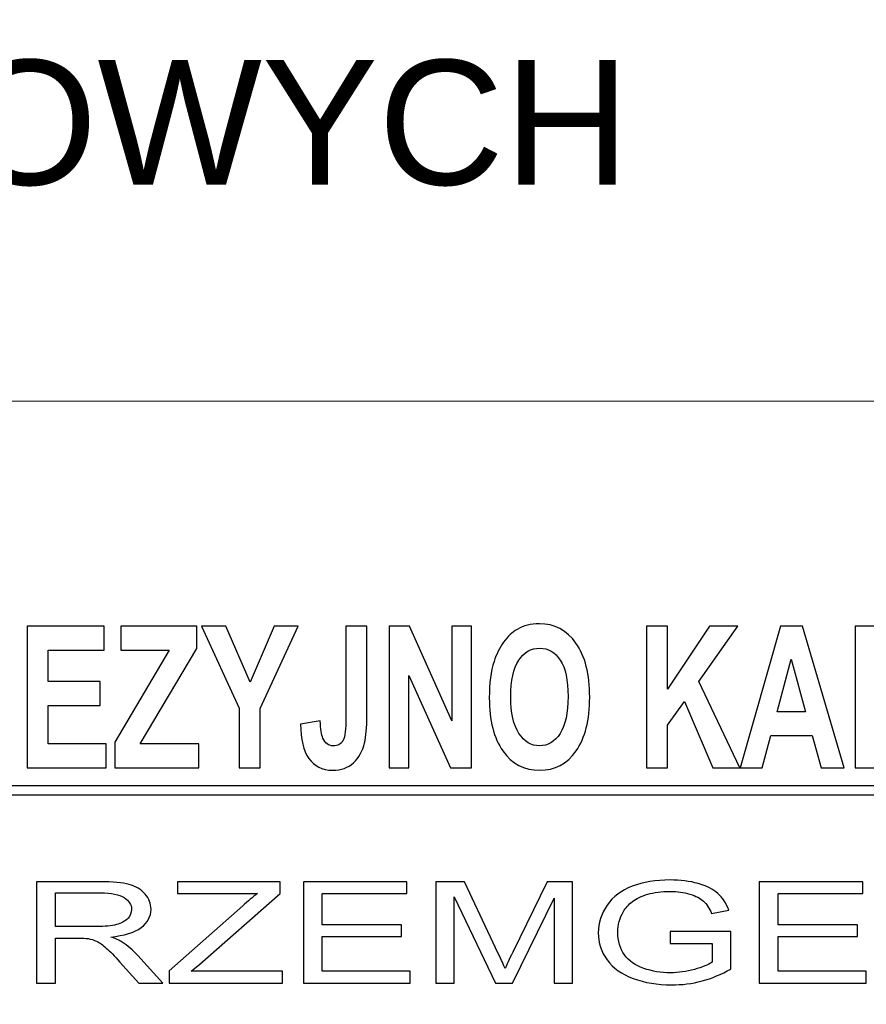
# Model space of a CAD drawing. Extents: x 5470850 to 5471103, y 5921888 to 5922012.
# Tile 13 of 44: x 5470914 to 5470921, y 5922004 to 5922012. Entities that reach past the tile are written whole.
import ezdxf

# ---------------------------------------------------------------- set-up
doc = ezdxf.new("R2010")
doc.units = 0
doc.layers.add('TABELKA', color=18, linetype='CONTINUOUS', lineweight=18)
doc.layers.add('Warstwa 1', color=250, linetype='CONTINUOUS')
doc.styles.add('Arial', font='arial.ttf')

msp = doc.modelspace()

# ---------------------------------------------------------------- linework, layer by layer
at = {"layer": 'TABELKA', "color": 18}
msp.add_lwpolyline([(5470936.6436, 5922008.7098), (5470850.0788, 5922008.7098), (5470850.0749, 5921888.383), (5470936.6436, 5921888.383)], dxfattribs=at)
at = {"layer": 'Warstwa 1', "color": 5}
for points, knots in [([(5470913.9768, 5922005.772), (5470913.9768, 5922005.772), (5470913.9768, 5922006.9076), (5470913.9768, 5922006.9076), (5470913.9768, 5922006.9076), (5470913.9768, 5922006.9076), (5470914.5921, 5922006.9076), (5470914.5921, 5922006.9076), (5470914.5921, 5922006.9076), (5470914.5921, 5922006.9076), (5470914.5921, 5922006.7154), (5470914.5921, 5922006.7154), (5470914.5921, 5922006.7154), (5470914.5921, 5922006.7154), (5470914.1443, 5922006.7154), (5470914.1443, 5922006.7154), (5470914.1443, 5922006.7154), (5470914.1443, 5922006.7154), (5470914.1443, 5922006.4637), (5470914.1443, 5922006.4637), (5470914.1443, 5922006.4637), (5470914.1443, 5922006.4637), (5470914.561, 5922006.4637), (5470914.561, 5922006.4637), (5470914.561, 5922006.4637), (5470914.561, 5922006.4637), (5470914.561, 5922006.2726), (5470914.561, 5922006.2726), (5470914.561, 5922006.2726), (5470914.561, 5922006.2726), (5470914.1443, 5922006.2726), (5470914.1443, 5922006.2726), (5470914.1443, 5922006.2726), (5470914.1443, 5922006.2726), (5470914.1443, 5922005.9635), (5470914.1443, 5922005.9635), (5470914.1443, 5922005.9635), (5470914.1443, 5922005.9635), (5470914.6079, 5922005.9635), (5470914.6079, 5922005.9635), (5470914.6079, 5922005.9635), (5470914.6079, 5922005.9635), (5470914.6079, 5922005.772), (5470914.6079, 5922005.772), (5470914.6079, 5922005.772), (5470914.6079, 5922005.772), (5470913.9768, 5922005.772), (5470913.9768, 5922005.772)], [0, 0, 0, 0, 0.083333, 0.083333, 0.083333, 0.083333, 0.166667, 0.166667, 0.166667, 0.166667, 0.25, 0.25, 0.25, 0.25, 0.333333, 0.333333, 0.333333, 0.333333, 0.416667, 0.416667, 0.416667, 0.416667, 0.5, 0.5, 0.5, 0.5, 0.583333, 0.583333, 0.583333, 0.583333, 0.666667, 0.666667, 0.666667, 0.666667, 0.75, 0.75, 0.75, 0.75, 0.833333, 0.833333, 0.833333, 0.833333, 0.916667, 0.916667, 0.916667, 0.916667, 1, 1, 1, 1]), ([(5470914.6781, 5922005.772), (5470914.6781, 5922005.772), (5470914.6781, 5922005.9788), (5470914.6781, 5922005.9788), (5470914.6781, 5922005.9788), (5470914.6781, 5922005.9788), (5470915.1141, 5922006.7154), (5470915.1141, 5922006.7154), (5470915.1141, 5922006.7154), (5470915.1141, 5922006.7154), (5470914.7274, 5922006.7154), (5470914.7274, 5922006.7154), (5470914.7274, 5922006.7154), (5470914.7274, 5922006.7154), (5470914.7274, 5922006.9076), (5470914.7274, 5922006.9076), (5470914.7274, 5922006.9076), (5470914.7274, 5922006.9076), (5470915.3349, 5922006.9076), (5470915.3349, 5922006.9076), (5470915.3349, 5922006.9076), (5470915.3349, 5922006.9076), (5470915.3349, 5922006.7295), (5470915.3349, 5922006.7295), (5470915.3349, 5922006.7295), (5470915.3349, 5922006.7295), (5470914.8802, 5922005.9635), (5470914.8802, 5922005.9635), (5470914.8802, 5922005.9635), (5470914.8802, 5922005.9635), (5470915.3525, 5922005.9635), (5470915.3525, 5922005.9635), (5470915.3525, 5922005.9635), (5470915.3525, 5922005.9635), (5470915.3525, 5922005.772), (5470915.3525, 5922005.772), (5470915.3525, 5922005.772), (5470915.3525, 5922005.772), (5470914.6781, 5922005.772), (5470914.6781, 5922005.772)], [0, 0, 0, 0, 0.1, 0.1, 0.1, 0.1, 0.2, 0.2, 0.2, 0.2, 0.3, 0.3, 0.3, 0.3, 0.4, 0.4, 0.4, 0.4, 0.5, 0.5, 0.5, 0.5, 0.6, 0.6, 0.6, 0.6, 0.7, 0.7, 0.7, 0.7, 0.8, 0.8, 0.8, 0.8, 0.9, 0.9, 0.9, 0.9, 1, 1, 1, 1]), ([(5470915.6763, 5922005.772), (5470915.6763, 5922005.772), (5470915.6763, 5922006.2501), (5470915.6763, 5922006.2501), (5470915.6763, 5922006.2501), (5470915.6763, 5922006.2501), (5470915.3723, 5922006.9076), (5470915.3723, 5922006.9076), (5470915.3723, 5922006.9076), (5470915.3723, 5922006.9076), (5470915.5688, 5922006.9076), (5470915.5688, 5922006.9076), (5470915.5688, 5922006.9076), (5470915.5688, 5922006.9076), (5470915.7642, 5922006.4584), (5470915.7642, 5922006.4584), (5470915.7642, 5922006.4584), (5470915.7642, 5922006.4584), (5470915.9555, 5922006.9076), (5470915.9555, 5922006.9076), (5470915.9555, 5922006.9076), (5470915.9555, 5922006.9076), (5470916.1486, 5922006.9076), (5470916.1486, 5922006.9076), (5470916.1486, 5922006.9076), (5470916.1486, 5922006.9076), (5470915.8434, 5922006.2485), (5470915.8434, 5922006.2485), (5470915.8434, 5922006.2485), (5470915.8434, 5922006.2485), (5470915.8434, 5922005.772), (5470915.8434, 5922005.772), (5470915.8434, 5922005.772), (5470915.8434, 5922005.772), (5470915.6763, 5922005.772), (5470915.6763, 5922005.772)], [0, 0, 0, 0, 0.111111, 0.111111, 0.111111, 0.111111, 0.222222, 0.222222, 0.222222, 0.222222, 0.333333, 0.333333, 0.333333, 0.333333, 0.444444, 0.444444, 0.444444, 0.444444, 0.555556, 0.555556, 0.555556, 0.555556, 0.666667, 0.666667, 0.666667, 0.666667, 0.777778, 0.777778, 0.777778, 0.777778, 0.888889, 0.888889, 0.888889, 0.888889, 1, 1, 1, 1]), ([(5470916.5312, 5922006.9076), (5470916.5312, 5922006.9076), (5470916.6984, 5922006.9076), (5470916.6984, 5922006.9076), (5470916.6984, 5922006.9076), (5470916.6984, 5922006.9076), (5470916.6984, 5922006.1888), (5470916.6984, 5922006.1888), (5470916.6984, 5922006.1888), (5470916.6984, 5922006.0949), (5470916.6922, 5922006.0224), (5470916.6802, 5922005.9719), (5470916.6802, 5922005.9719), (5470916.664, 5922005.9058), (5470916.6346, 5922005.8527), (5470916.5919, 5922005.8128), (5470916.5919, 5922005.8128), (5470916.5492, 5922005.7726), (5470916.493, 5922005.7527), (5470916.4232, 5922005.7527), (5470916.4232, 5922005.7527), (5470916.3413, 5922005.7527), (5470916.2783, 5922005.784), (5470916.234, 5922005.8469), (5470916.234, 5922005.8469), (5470916.1899, 5922005.9095), (5470916.1675, 5922006.0015), (5470916.1673, 5922006.1229), (5470916.1673, 5922006.1229), (5470916.1673, 5922006.1229), (5470916.3252, 5922006.1478), (5470916.3252, 5922006.1478), (5470916.3252, 5922006.1478), (5470916.3272, 5922006.0827), (5470916.3341, 5922006.0367), (5470916.3461, 5922006.0098), (5470916.3461, 5922006.0098), (5470916.3643, 5922005.969), (5470916.3919, 5922005.9487), (5470916.4288, 5922005.9487), (5470916.4288, 5922005.9487), (5470916.4661, 5922005.9487), (5470916.4926, 5922005.9632), (5470916.5081, 5922005.9926), (5470916.5081, 5922005.9926), (5470916.5235, 5922006.0217), (5470916.5312, 5922006.0822), (5470916.5312, 5922006.1742), (5470916.5312, 5922006.1742), (5470916.5312, 5922006.1742), (5470916.5312, 5922006.9076), (5470916.5312, 5922006.9076)], [0, 0, 0, 0, 0.076923, 0.076923, 0.076923, 0.076923, 0.153846, 0.153846, 0.153846, 0.153846, 0.230769, 0.230769, 0.230769, 0.230769, 0.307692, 0.307692, 0.307692, 0.307692, 0.384615, 0.384615, 0.384615, 0.384615, 0.461538, 0.461538, 0.461538, 0.461538, 0.538462, 0.538462, 0.538462, 0.538462, 0.615385, 0.615385, 0.615385, 0.615385, 0.692308, 0.692308, 0.692308, 0.692308, 0.769231, 0.769231, 0.769231, 0.769231, 0.846154, 0.846154, 0.846154, 0.846154, 0.923077, 0.923077, 0.923077, 0.923077, 1, 1, 1, 1]), ([(5470916.8783, 5922005.772), (5470916.8783, 5922005.772), (5470916.8783, 5922006.9076), (5470916.8783, 5922006.9076), (5470916.8783, 5922006.9076), (5470916.8783, 5922006.9076), (5470917.0414, 5922006.9076), (5470917.0414, 5922006.9076), (5470917.0414, 5922006.9076), (5470917.0414, 5922006.9076), (5470917.3811, 5922006.1494), (5470917.3811, 5922006.1494), (5470917.3811, 5922006.1494), (5470917.3811, 5922006.1494), (5470917.3811, 5922006.9076), (5470917.3811, 5922006.9076), (5470917.3811, 5922006.9076), (5470917.3811, 5922006.9076), (5470917.5369, 5922006.9076), (5470917.5369, 5922006.9076), (5470917.5369, 5922006.9076), (5470917.5369, 5922006.9076), (5470917.5369, 5922005.772), (5470917.5369, 5922005.772), (5470917.5369, 5922005.772), (5470917.5369, 5922005.772), (5470917.3686, 5922005.772), (5470917.3686, 5922005.772), (5470917.3686, 5922005.772), (5470917.3686, 5922005.772), (5470917.034, 5922006.5126), (5470917.034, 5922006.5126), (5470917.034, 5922006.5126), (5470917.034, 5922006.5126), (5470917.034, 5922005.772), (5470917.034, 5922005.772), (5470917.034, 5922005.772), (5470917.034, 5922005.772), (5470916.8783, 5922005.772), (5470916.8783, 5922005.772)], [0, 0, 0, 0, 0.1, 0.1, 0.1, 0.1, 0.2, 0.2, 0.2, 0.2, 0.3, 0.3, 0.3, 0.3, 0.4, 0.4, 0.4, 0.4, 0.5, 0.5, 0.5, 0.5, 0.6, 0.6, 0.6, 0.6, 0.7, 0.7, 0.7, 0.7, 0.8, 0.8, 0.8, 0.8, 0.9, 0.9, 0.9, 0.9, 1, 1, 1, 1]), ([(5470917.6801, 5922006.3328), (5470917.6801, 5922006.4487), (5470917.6927, 5922006.5457), (5470917.718, 5922006.6242), (5470917.718, 5922006.6242), (5470917.7369, 5922006.6818), (5470917.7626, 5922006.734), (5470917.7953, 5922006.7799), (5470917.7953, 5922006.7799), (5470917.828, 5922006.8257), (5470917.8637, 5922006.8598), (5470917.9026, 5922006.882), (5470917.9026, 5922006.882), (5470917.9544, 5922006.9122), (5470918.0139, 5922006.927), (5470918.0815, 5922006.927), (5470918.0815, 5922006.927), (5470918.2038, 5922006.927), (5470918.3016, 5922006.8751), (5470918.375, 5922006.7713), (5470918.375, 5922006.7713), (5470918.4485, 5922006.6676), (5470918.4852, 5922006.5232), (5470918.4852, 5922006.3384), (5470918.4852, 5922006.3384), (5470918.4852, 5922006.1549), (5470918.4487, 5922006.0116), (5470918.3758, 5922005.9079), (5470918.3758, 5922005.9079), (5470918.303, 5922005.8045), (5470918.2056, 5922005.7527), (5470918.0838, 5922005.7527), (5470918.0838, 5922005.7527), (5470917.9603, 5922005.7527), (5470917.8622, 5922005.8043), (5470917.7893, 5922005.9072), (5470917.7893, 5922005.9072), (5470917.7164, 5922006.0103), (5470917.6801, 5922006.1523), (5470917.6801, 5922006.3328)], [0, 0, 0, 0, 0.1, 0.1, 0.1, 0.1, 0.2, 0.2, 0.2, 0.2, 0.3, 0.3, 0.3, 0.3, 0.4, 0.4, 0.4, 0.4, 0.5, 0.5, 0.5, 0.5, 0.6, 0.6, 0.6, 0.6, 0.7, 0.7, 0.7, 0.7, 0.8, 0.8, 0.8, 0.8, 0.9, 0.9, 0.9, 0.9, 1, 1, 1, 1]), ([(5470918.9403, 5922005.772), (5470918.9403, 5922005.772), (5470918.9403, 5922006.9076), (5470918.9403, 5922006.9076), (5470918.9403, 5922006.9076), (5470918.9403, 5922006.9076), (5470919.1079, 5922006.9076), (5470919.1079, 5922006.9076), (5470919.1079, 5922006.9076), (5470919.1079, 5922006.9076), (5470919.1079, 5922006.4034), (5470919.1079, 5922006.4034), (5470919.1079, 5922006.4034), (5470919.1079, 5922006.4034), (5470919.4464, 5922006.9076), (5470919.4464, 5922006.9076), (5470919.4464, 5922006.9076), (5470919.4464, 5922006.9076), (5470919.6718, 5922006.9076), (5470919.6718, 5922006.9076), (5470919.6718, 5922006.9076), (5470919.6718, 5922006.9076), (5470919.3593, 5922006.4653), (5470919.3593, 5922006.4653), (5470919.3593, 5922006.4653), (5470919.3593, 5922006.4653), (5470919.6888, 5922005.772), (5470919.6888, 5922005.772), (5470919.6888, 5922005.772), (5470919.6888, 5922005.772), (5470919.472, 5922005.772), (5470919.472, 5922005.772), (5470919.472, 5922005.772), (5470919.472, 5922005.772), (5470919.2439, 5922006.3051), (5470919.2439, 5922006.3051), (5470919.2439, 5922006.3051), (5470919.2439, 5922006.3051), (5470919.1079, 5922006.1153), (5470919.1079, 5922006.1153), (5470919.1079, 5922006.1153), (5470919.1079, 5922006.1153), (5470919.1079, 5922005.772), (5470919.1079, 5922005.772), (5470919.1079, 5922005.772), (5470919.1079, 5922005.772), (5470918.9403, 5922005.772), (5470918.9403, 5922005.772)], [0, 0, 0, 0, 0.083333, 0.083333, 0.083333, 0.083333, 0.166667, 0.166667, 0.166667, 0.166667, 0.25, 0.25, 0.25, 0.25, 0.333333, 0.333333, 0.333333, 0.333333, 0.416667, 0.416667, 0.416667, 0.416667, 0.5, 0.5, 0.5, 0.5, 0.583333, 0.583333, 0.583333, 0.583333, 0.666667, 0.666667, 0.666667, 0.666667, 0.75, 0.75, 0.75, 0.75, 0.833333, 0.833333, 0.833333, 0.833333, 0.916667, 0.916667, 0.916667, 0.916667, 1, 1, 1, 1]), ([(5470920.5241, 5922005.772), (5470920.5241, 5922005.772), (5470920.3416, 5922005.772), (5470920.3416, 5922005.772), (5470920.3416, 5922005.772), (5470920.3416, 5922005.772), (5470920.2691, 5922006.0301), (5470920.2691, 5922006.0301), (5470920.2691, 5922006.0301), (5470920.2691, 5922006.0301), (5470919.9373, 5922006.0301), (5470919.9373, 5922006.0301), (5470919.9373, 5922006.0301), (5470919.9373, 5922006.0301), (5470919.8689, 5922005.772), (5470919.8689, 5922005.772), (5470919.8689, 5922005.772), (5470919.8689, 5922005.772), (5470919.6911, 5922005.772), (5470919.6911, 5922005.772), (5470919.6911, 5922005.772), (5470919.6911, 5922005.772), (5470920.0145, 5922006.9076), (5470920.0145, 5922006.9076), (5470920.0145, 5922006.9076), (5470920.0145, 5922006.9076), (5470920.1916, 5922006.9076), (5470920.1916, 5922006.9076), (5470920.1916, 5922006.9076), (5470920.1916, 5922006.9076), (5470920.5241, 5922005.772), (5470920.5241, 5922005.772)], [0, 0, 0, 0, 0.125, 0.125, 0.125, 0.125, 0.25, 0.25, 0.25, 0.25, 0.375, 0.375, 0.375, 0.375, 0.5, 0.5, 0.5, 0.5, 0.625, 0.625, 0.625, 0.625, 0.75, 0.75, 0.75, 0.75, 0.875, 0.875, 0.875, 0.875, 1, 1, 1, 1]), ([(5470920.6134, 5922005.772), (5470920.6134, 5922005.772), (5470920.6134, 5922006.9076), (5470920.6134, 5922006.9076), (5470920.6134, 5922006.9076), (5470920.6134, 5922006.9076), (5470920.9662, 5922006.9076), (5470920.9662, 5922006.9076), (5470920.9662, 5922006.9076), (5470921.055, 5922006.9076), (5470921.1193, 5922006.8974), (5470921.1595, 5922006.877), (5470921.1595, 5922006.877), (5470921.1997, 5922006.8566), (5470921.2319, 5922006.8204), (5470921.2561, 5922006.7683), (5470921.2561, 5922006.7683), (5470921.2803, 5922006.716), (5470921.2923, 5922006.6565), (5470921.2923, 5922006.5893), (5470921.2923, 5922006.5893), (5470921.2923, 5922006.5042), (5470921.2739, 5922006.4336), (5470921.2374, 5922006.3781), (5470921.2374, 5922006.3781), (5470921.2008, 5922006.3228), (5470921.146, 5922006.2876), (5470921.0731, 5922006.2734), (5470921.0731, 5922006.2734), (5470921.1094, 5922006.2443), (5470921.1394, 5922006.2125), (5470921.163, 5922006.1779), (5470921.163, 5922006.1779), (5470921.1865, 5922006.1433), (5470921.2182, 5922006.0819), (5470921.2582, 5922005.9936), (5470921.2582, 5922005.9936), (5470921.2582, 5922005.9936), (5470921.3597, 5922005.772), (5470921.3597, 5922005.772), (5470921.3597, 5922005.772), (5470921.3597, 5922005.772), (5470921.1593, 5922005.772), (5470921.1593, 5922005.772), (5470921.1593, 5922005.772), (5470921.1593, 5922005.772), (5470921.0381, 5922006.0193), (5470921.0381, 5922006.0193), (5470921.0381, 5922006.0193), (5470920.9951, 5922006.1076), (5470920.9656, 5922006.1631), (5470920.9498, 5922006.1861), (5470920.9498, 5922006.1861), (5470920.934, 5922006.2091), (5470920.9171, 5922006.2247), (5470920.8994, 5922006.2335), (5470920.8994, 5922006.2335), (5470920.8816, 5922006.2419), (5470920.8536, 5922006.2461), (5470920.8149, 5922006.2461), (5470920.8149, 5922006.2461), (5470920.8149, 5922006.2461), (5470920.7811, 5922006.2461), (5470920.7811, 5922006.2461), (5470920.7811, 5922006.2461), (5470920.7811, 5922006.2461), (5470920.7811, 5922005.772), (5470920.7811, 5922005.772), (5470920.7811, 5922005.772), (5470920.7811, 5922005.772), (5470920.6134, 5922005.772), (5470920.6134, 5922005.772)], [0, 0, 0, 0, 0.055556, 0.055556, 0.055556, 0.055556, 0.111111, 0.111111, 0.111111, 0.111111, 0.166667, 0.166667, 0.166667, 0.166667, 0.222222, 0.222222, 0.222222, 0.222222, 0.277778, 0.277778, 0.277778, 0.277778, 0.333333, 0.333333, 0.333333, 0.333333, 0.388889, 0.388889, 0.388889, 0.388889, 0.444444, 0.444444, 0.444444, 0.444444, 0.5, 0.5, 0.5, 0.5, 0.555556, 0.555556, 0.555556, 0.555556, 0.611111, 0.611111, 0.611111, 0.611111, 0.666667, 0.666667, 0.666667, 0.666667, 0.722222, 0.722222, 0.722222, 0.722222, 0.777778, 0.777778, 0.777778, 0.777778, 0.833333, 0.833333, 0.833333, 0.833333, 0.888889, 0.888889, 0.888889, 0.888889, 0.944444, 0.944444, 0.944444, 0.944444, 1, 1, 1, 1]), ([(5470917.8527, 5922006.3405), (5470917.8527, 5922006.212), (5470917.8745, 5922006.1144), (5470917.9178, 5922006.0481), (5470917.9178, 5922006.0481), (5470917.9613, 5922005.9817), (5470918.0164, 5922005.9487), (5470918.0832, 5922005.9487), (5470918.0832, 5922005.9487), (5470918.1499, 5922005.9487), (5470918.2048, 5922005.9814), (5470918.2477, 5922006.0475), (5470918.2477, 5922006.0475), (5470918.2904, 5922006.1134), (5470918.3119, 5922006.212), (5470918.3119, 5922006.3437), (5470918.3119, 5922006.3437), (5470918.3119, 5922006.4738), (5470918.291, 5922006.5708), (5470918.2495, 5922006.635), (5470918.2495, 5922006.635), (5470918.2077, 5922006.699), (5470918.1523, 5922006.731), (5470918.0832, 5922006.731), (5470918.0832, 5922006.731), (5470918.0141, 5922006.731), (5470917.9584, 5922006.6985), (5470917.9161, 5922006.6338), (5470917.9161, 5922006.6338), (5470917.874, 5922006.569), (5470917.8527, 5922006.4714), (5470917.8527, 5922006.3405)], [0, 0, 0, 0, 0.125, 0.125, 0.125, 0.125, 0.25, 0.25, 0.25, 0.25, 0.375, 0.375, 0.375, 0.375, 0.5, 0.5, 0.5, 0.5, 0.625, 0.625, 0.625, 0.625, 0.75, 0.75, 0.75, 0.75, 0.875, 0.875, 0.875, 0.875, 1, 1, 1, 1]), ([(5470920.2154, 5922006.2213), (5470920.2154, 5922006.2213), (5470920.101, 5922006.6427), (5470920.101, 5922006.6427), (5470920.101, 5922006.6427), (5470920.101, 5922006.6427), (5470919.9889, 5922006.2213), (5470919.9889, 5922006.2213), (5470919.9889, 5922006.2213), (5470919.9889, 5922006.2213), (5470920.2154, 5922006.2213), (5470920.2154, 5922006.2213)], [0, 0, 0, 0, 0.333333, 0.333333, 0.333333, 0.333333, 0.666667, 0.666667, 0.666667, 0.666667, 1, 1, 1, 1]), ([(5470905.775, 5922005.6278), (5470905.775, 5922005.6278), (5470929.7188, 5922005.6278), (5470929.7188, 5922005.6278), (5470929.7188, 5922005.6278), (5470929.7188, 5922005.6278), (5470929.7188, 5922005.5557), (5470929.7188, 5922005.5557), (5470929.7188, 5922005.5557), (5470929.7188, 5922005.5557), (5470905.775, 5922005.5557), (5470905.775, 5922005.5557), (5470905.775, 5922005.5557), (5470905.775, 5922005.5557), (5470905.775, 5922005.6278), (5470905.775, 5922005.6278)], [0, 0, 0, 0, 0.25, 0.25, 0.25, 0.25, 0.5, 0.5, 0.5, 0.5, 0.75, 0.75, 0.75, 0.75, 1, 1, 1, 1]), ([(5470914.0508, 5922004.0461), (5470914.0508, 5922004.0461), (5470914.0508, 5922004.8595), (5470914.0508, 5922004.8595), (5470914.0508, 5922004.8595), (5470914.0508, 5922004.8595), (5470914.5598, 5922004.8595), (5470914.5598, 5922004.8595), (5470914.5598, 5922004.8595), (5470914.6622, 5922004.8595), (5470914.74, 5922004.8521), (5470914.7932, 5922004.8375), (5470914.7932, 5922004.8375), (5470914.8464, 5922004.8229), (5470914.8889, 5922004.7972), (5470914.921, 5922004.7602), (5470914.921, 5922004.7602), (5470914.9528, 5922004.7231), (5470914.9686, 5922004.6822), (5470914.9686, 5922004.6375), (5470914.9686, 5922004.6375), (5470914.9686, 5922004.5798), (5470914.9424, 5922004.5313), (5470914.8894, 5922004.4917), (5470914.8894, 5922004.4917), (5470914.8368, 5922004.4521), (5470914.7552, 5922004.4269), (5470914.6451, 5922004.4161), (5470914.6451, 5922004.4161), (5470914.6855, 5922004.4025), (5470914.716, 5922004.389), (5470914.7368, 5922004.3756), (5470914.7368, 5922004.3756), (5470914.7812, 5922004.3468), (5470914.8232, 5922004.3106), (5470914.863, 5922004.2674), (5470914.863, 5922004.2674), (5470914.863, 5922004.2674), (5470915.0627, 5922004.0461), (5470915.0627, 5922004.0461), (5470915.0627, 5922004.0461), (5470915.0627, 5922004.0461), (5470914.8715, 5922004.0461), (5470914.8715, 5922004.0461), (5470914.8715, 5922004.0461), (5470914.8715, 5922004.0461), (5470914.7197, 5922004.2154), (5470914.7197, 5922004.2154), (5470914.7197, 5922004.2154), (5470914.6753, 5922004.264), (5470914.6387, 5922004.3016), (5470914.6098, 5922004.3273), (5470914.6098, 5922004.3273), (5470914.5812, 5922004.3532), (5470914.5556, 5922004.3714), (5470914.5328, 5922004.3816), (5470914.5328, 5922004.3816), (5470914.5101, 5922004.3921), (5470914.4871, 5922004.3992), (5470914.4636, 5922004.4034), (5470914.4636, 5922004.4034), (5470914.4462, 5922004.4059), (5470914.4181, 5922004.4072), (5470914.3789, 5922004.4072), (5470914.3789, 5922004.4072), (5470914.3789, 5922004.4072), (5470914.2027, 5922004.4072), (5470914.2027, 5922004.4072), (5470914.2027, 5922004.4072), (5470914.2027, 5922004.4072), (5470914.2027, 5922004.0461), (5470914.2027, 5922004.0461), (5470914.2027, 5922004.0461), (5470914.2027, 5922004.0461), (5470914.0508, 5922004.0461), (5470914.0508, 5922004.0461)], [0, 0, 0, 0, 0.052632, 0.052632, 0.052632, 0.052632, 0.105263, 0.105263, 0.105263, 0.105263, 0.157895, 0.157895, 0.157895, 0.157895, 0.210526, 0.210526, 0.210526, 0.210526, 0.263158, 0.263158, 0.263158, 0.263158, 0.315789, 0.315789, 0.315789, 0.315789, 0.368421, 0.368421, 0.368421, 0.368421, 0.421053, 0.421053, 0.421053, 0.421053, 0.473684, 0.473684, 0.473684, 0.473684, 0.526316, 0.526316, 0.526316, 0.526316, 0.578947, 0.578947, 0.578947, 0.578947, 0.631579, 0.631579, 0.631579, 0.631579, 0.684211, 0.684211, 0.684211, 0.684211, 0.736842, 0.736842, 0.736842, 0.736842, 0.789474, 0.789474, 0.789474, 0.789474, 0.842105, 0.842105, 0.842105, 0.842105, 0.894737, 0.894737, 0.894737, 0.894737, 0.947368, 0.947368, 0.947368, 0.947368, 1, 1, 1, 1]), ([(5470915.1151, 5922004.0461), (5470915.1151, 5922004.0461), (5470915.1151, 5922004.1459), (5470915.1151, 5922004.1459), (5470915.1151, 5922004.1459), (5470915.1151, 5922004.1459), (5470915.7033, 5922004.6669), (5470915.7033, 5922004.6669), (5470915.7033, 5922004.6669), (5470915.7452, 5922004.704), (5470915.7848, 5922004.7362), (5470915.8225, 5922004.7635), (5470915.8225, 5922004.7635), (5470915.8225, 5922004.7635), (5470915.1816, 5922004.7635), (5470915.1816, 5922004.7635), (5470915.1816, 5922004.7635), (5470915.1816, 5922004.7635), (5470915.1816, 5922004.8595), (5470915.1816, 5922004.8595), (5470915.1816, 5922004.8595), (5470915.1816, 5922004.8595), (5470916.004, 5922004.8595), (5470916.004, 5922004.8595), (5470916.004, 5922004.8595), (5470916.004, 5922004.8595), (5470916.004, 5922004.7635), (5470916.004, 5922004.7635), (5470916.004, 5922004.7635), (5470916.004, 5922004.7635), (5470915.3594, 5922004.1993), (5470915.3594, 5922004.1993), (5470915.3594, 5922004.1993), (5470915.3594, 5922004.1993), (5470915.2897, 5922004.1421), (5470915.2897, 5922004.1421), (5470915.2897, 5922004.1421), (5470915.2897, 5922004.1421), (5470916.023, 5922004.1421), (5470916.023, 5922004.1421), (5470916.023, 5922004.1421), (5470916.023, 5922004.1421), (5470916.023, 5922004.0461), (5470916.023, 5922004.0461), (5470916.023, 5922004.0461), (5470916.023, 5922004.0461), (5470915.1151, 5922004.0461), (5470915.1151, 5922004.0461)], [0, 0, 0, 0, 0.083333, 0.083333, 0.083333, 0.083333, 0.166667, 0.166667, 0.166667, 0.166667, 0.25, 0.25, 0.25, 0.25, 0.333333, 0.333333, 0.333333, 0.333333, 0.416667, 0.416667, 0.416667, 0.416667, 0.5, 0.5, 0.5, 0.5, 0.583333, 0.583333, 0.583333, 0.583333, 0.666667, 0.666667, 0.666667, 0.666667, 0.75, 0.75, 0.75, 0.75, 0.833333, 0.833333, 0.833333, 0.833333, 0.916667, 0.916667, 0.916667, 0.916667, 1, 1, 1, 1]), ([(5470916.1898, 5922004.0461), (5470916.1898, 5922004.0461), (5470916.1898, 5922004.8595), (5470916.1898, 5922004.8595), (5470916.1898, 5922004.8595), (5470916.1898, 5922004.8595), (5470917.0199, 5922004.8595), (5470917.0199, 5922004.8595), (5470917.0199, 5922004.8595), (5470917.0199, 5922004.8595), (5470917.0199, 5922004.7635), (5470917.0199, 5922004.7635), (5470917.0199, 5922004.7635), (5470917.0199, 5922004.7635), (5470916.3416, 5922004.7635), (5470916.3416, 5922004.7635), (5470916.3416, 5922004.7635), (5470916.3416, 5922004.7635), (5470916.3416, 5922004.5144), (5470916.3416, 5922004.5144), (5470916.3416, 5922004.5144), (5470916.3416, 5922004.5144), (5470916.9769, 5922004.5144), (5470916.9769, 5922004.5144), (5470916.9769, 5922004.5144), (5470916.9769, 5922004.5144), (5470916.9769, 5922004.419), (5470916.9769, 5922004.419), (5470916.9769, 5922004.419), (5470916.9769, 5922004.419), (5470916.3416, 5922004.419), (5470916.3416, 5922004.419), (5470916.3416, 5922004.419), (5470916.3416, 5922004.419), (5470916.3416, 5922004.1421), (5470916.3416, 5922004.1421), (5470916.3416, 5922004.1421), (5470916.3416, 5922004.1421), (5470917.0466, 5922004.1421), (5470917.0466, 5922004.1421), (5470917.0466, 5922004.1421), (5470917.0466, 5922004.1421), (5470917.0466, 5922004.0461), (5470917.0466, 5922004.0461), (5470917.0466, 5922004.0461), (5470917.0466, 5922004.0461), (5470916.1898, 5922004.0461), (5470916.1898, 5922004.0461)], [0, 0, 0, 0, 0.083333, 0.083333, 0.083333, 0.083333, 0.166667, 0.166667, 0.166667, 0.166667, 0.25, 0.25, 0.25, 0.25, 0.333333, 0.333333, 0.333333, 0.333333, 0.416667, 0.416667, 0.416667, 0.416667, 0.5, 0.5, 0.5, 0.5, 0.583333, 0.583333, 0.583333, 0.583333, 0.666667, 0.666667, 0.666667, 0.666667, 0.75, 0.75, 0.75, 0.75, 0.833333, 0.833333, 0.833333, 0.833333, 0.916667, 0.916667, 0.916667, 0.916667, 1, 1, 1, 1]), ([(5470917.2517, 5922004.0461), (5470917.2517, 5922004.0461), (5470917.2517, 5922004.8595), (5470917.2517, 5922004.8595), (5470917.2517, 5922004.8595), (5470917.2517, 5922004.8595), (5470917.4806, 5922004.8595), (5470917.4806, 5922004.8595), (5470917.4806, 5922004.8595), (5470917.4806, 5922004.8595), (5470917.7522, 5922004.2835), (5470917.7522, 5922004.2835), (5470917.7522, 5922004.2835), (5470917.7773, 5922004.2299), (5470917.7957, 5922004.1898), (5470917.8069, 5922004.1631), (5470917.8069, 5922004.1631), (5470917.82, 5922004.1927), (5470917.8404, 5922004.2362), (5470917.8682, 5922004.2936), (5470917.8682, 5922004.2936), (5470917.8682, 5922004.2936), (5470918.143, 5922004.8595), (5470918.143, 5922004.8595), (5470918.143, 5922004.8595), (5470918.143, 5922004.8595), (5470918.3476, 5922004.8595), (5470918.3476, 5922004.8595), (5470918.3476, 5922004.8595), (5470918.3476, 5922004.8595), (5470918.3476, 5922004.0461), (5470918.3476, 5922004.0461), (5470918.3476, 5922004.0461), (5470918.3476, 5922004.0461), (5470918.201, 5922004.0461), (5470918.201, 5922004.0461), (5470918.201, 5922004.0461), (5470918.201, 5922004.0461), (5470918.201, 5922004.7269), (5470918.201, 5922004.7269), (5470918.201, 5922004.7269), (5470918.201, 5922004.7269), (5470917.8673, 5922004.0461), (5470917.8673, 5922004.0461), (5470917.8673, 5922004.0461), (5470917.8673, 5922004.0461), (5470917.7303, 5922004.0461), (5470917.7303, 5922004.0461), (5470917.7303, 5922004.0461), (5470917.7303, 5922004.0461), (5470917.3982, 5922004.7385), (5470917.3982, 5922004.7385), (5470917.3982, 5922004.7385), (5470917.3982, 5922004.7385), (5470917.3982, 5922004.0461), (5470917.3982, 5922004.0461), (5470917.3982, 5922004.0461), (5470917.3982, 5922004.0461), (5470917.2517, 5922004.0461), (5470917.2517, 5922004.0461)], [0, 0, 0, 0, 0.066667, 0.066667, 0.066667, 0.066667, 0.133333, 0.133333, 0.133333, 0.133333, 0.2, 0.2, 0.2, 0.2, 0.266667, 0.266667, 0.266667, 0.266667, 0.333333, 0.333333, 0.333333, 0.333333, 0.4, 0.4, 0.4, 0.4, 0.466667, 0.466667, 0.466667, 0.466667, 0.533333, 0.533333, 0.533333, 0.533333, 0.6, 0.6, 0.6, 0.6, 0.666667, 0.666667, 0.666667, 0.666667, 0.733333, 0.733333, 0.733333, 0.733333, 0.8, 0.8, 0.8, 0.8, 0.866667, 0.866667, 0.866667, 0.866667, 0.933333, 0.933333, 0.933333, 0.933333, 1, 1, 1, 1]), ([(5470919.1301, 5922004.3652), (5470919.1301, 5922004.3652), (5470919.1301, 5922004.4604), (5470919.1301, 5922004.4604), (5470919.1301, 5922004.4604), (5470919.1301, 5922004.4604), (5470919.6164, 5922004.461), (5470919.6164, 5922004.461), (5470919.6164, 5922004.461), (5470919.6164, 5922004.461), (5470919.6164, 5922004.1593), (5470919.6164, 5922004.1593), (5470919.6164, 5922004.1593), (5470919.5418, 5922004.1171), (5470919.4648, 5922004.0855), (5470919.3854, 5922004.064), (5470919.3854, 5922004.064), (5470919.306, 5922004.0428), (5470919.2245, 5922004.0322), (5470919.141, 5922004.0322), (5470919.141, 5922004.0322), (5470919.0282, 5922004.0322), (5470918.9256, 5922004.0493), (5470918.8335, 5922004.0836), (5470918.8335, 5922004.0836), (5470918.7413, 5922004.1176), (5470918.6719, 5922004.1673), (5470918.6248, 5922004.2319), (5470918.6248, 5922004.2319), (5470918.5778, 5922004.2966), (5470918.5542, 5922004.3689), (5470918.5542, 5922004.4489), (5470918.5542, 5922004.4489), (5470918.5542, 5922004.5281), (5470918.5778, 5922004.6019), (5470918.6245, 5922004.6705), (5470918.6245, 5922004.6705), (5470918.6711, 5922004.7392), (5470918.7384, 5922004.7902), (5470918.8261, 5922004.8235), (5470918.8261, 5922004.8235), (5470918.9138, 5922004.8566), (5470919.0149, 5922004.8733), (5470919.1293, 5922004.8733), (5470919.1293, 5922004.8733), (5470919.2122, 5922004.8733), (5470919.2873, 5922004.8638), (5470919.3544, 5922004.8447), (5470919.3544, 5922004.8447), (5470919.4215, 5922004.8258), (5470919.4742, 5922004.7993), (5470919.5122, 5922004.7652), (5470919.5122, 5922004.7652), (5470919.5504, 5922004.7311), (5470919.5792, 5922004.6867), (5470919.5993, 5922004.632), (5470919.5993, 5922004.632), (5470919.5993, 5922004.632), (5470919.4621, 5922004.6053), (5470919.4621, 5922004.6053), (5470919.4621, 5922004.6053), (5470919.4447, 5922004.6468), (5470919.4233, 5922004.6794), (5470919.3979, 5922004.7031), (5470919.3979, 5922004.7031), (5470919.3723, 5922004.7267), (5470919.3356, 5922004.7457), (5470919.2881, 5922004.7599), (5470919.2881, 5922004.7599), (5470919.2408, 5922004.7741), (5470919.1878, 5922004.7813), (5470919.1301, 5922004.7813), (5470919.1301, 5922004.7813), (5470919.0605, 5922004.7813), (5470919.0004, 5922004.7737), (5470918.9499, 5922004.7587), (5470918.9499, 5922004.7587), (5470918.8991, 5922004.7437), (5470918.8585, 5922004.7241), (5470918.8272, 5922004.6997), (5470918.8272, 5922004.6997), (5470918.7962, 5922004.6752), (5470918.7721, 5922004.6485), (5470918.7547, 5922004.6192), (5470918.7547, 5922004.6192), (5470918.7256, 5922004.569), (5470918.7109, 5922004.5144), (5470918.7109, 5922004.4555), (5470918.7109, 5922004.4555), (5470918.7109, 5922004.383), (5470918.7285, 5922004.3224), (5470918.7638, 5922004.2735), (5470918.7638, 5922004.2735), (5470918.7991, 5922004.2246), (5470918.8504, 5922004.1885), (5470918.9178, 5922004.1648), (5470918.9178, 5922004.1648), (5470918.9852, 5922004.1411), (5470919.0565, 5922004.1292), (5470919.1322, 5922004.1292), (5470919.1322, 5922004.1292), (5470919.1983, 5922004.1292), (5470919.2624, 5922004.1383), (5470919.325, 5922004.1563), (5470919.325, 5922004.1563), (5470919.3878, 5922004.1741), (5470919.4351, 5922004.1932), (5470919.4675, 5922004.2137), (5470919.4675, 5922004.2137), (5470919.4675, 5922004.2137), (5470919.4675, 5922004.3652), (5470919.4675, 5922004.3652), (5470919.4675, 5922004.3652), (5470919.4675, 5922004.3652), (5470919.1301, 5922004.3652), (5470919.1301, 5922004.3652)], [0, 0, 0, 0, 0.034483, 0.034483, 0.034483, 0.034483, 0.068966, 0.068966, 0.068966, 0.068966, 0.103448, 0.103448, 0.103448, 0.103448, 0.137931, 0.137931, 0.137931, 0.137931, 0.172414, 0.172414, 0.172414, 0.172414, 0.206897, 0.206897, 0.206897, 0.206897, 0.241379, 0.241379, 0.241379, 0.241379, 0.275862, 0.275862, 0.275862, 0.275862, 0.310345, 0.310345, 0.310345, 0.310345, 0.344828, 0.344828, 0.344828, 0.344828, 0.37931, 0.37931, 0.37931, 0.37931, 0.413793, 0.413793, 0.413793, 0.413793, 0.448276, 0.448276, 0.448276, 0.448276, 0.482759, 0.482759, 0.482759, 0.482759, 0.517241, 0.517241, 0.517241, 0.517241, 0.551724, 0.551724, 0.551724, 0.551724, 0.586207, 0.586207, 0.586207, 0.586207, 0.62069, 0.62069, 0.62069, 0.62069, 0.655172, 0.655172, 0.655172, 0.655172, 0.689655, 0.689655, 0.689655, 0.689655, 0.724138, 0.724138, 0.724138, 0.724138, 0.758621, 0.758621, 0.758621, 0.758621, 0.793103, 0.793103, 0.793103, 0.793103, 0.827586, 0.827586, 0.827586, 0.827586, 0.862069, 0.862069, 0.862069, 0.862069, 0.896552, 0.896552, 0.896552, 0.896552, 0.931034, 0.931034, 0.931034, 0.931034, 0.965517, 0.965517, 0.965517, 0.965517, 1, 1, 1, 1]), ([(5470919.8436, 5922004.0461), (5470919.8436, 5922004.0461), (5470919.8436, 5922004.8595), (5470919.8436, 5922004.8595), (5470919.8436, 5922004.8595), (5470919.8436, 5922004.8595), (5470920.6737, 5922004.8595), (5470920.6737, 5922004.8595), (5470920.6737, 5922004.8595), (5470920.6737, 5922004.8595), (5470920.6737, 5922004.7635), (5470920.6737, 5922004.7635), (5470920.6737, 5922004.7635), (5470920.6737, 5922004.7635), (5470919.9954, 5922004.7635), (5470919.9954, 5922004.7635), (5470919.9954, 5922004.7635), (5470919.9954, 5922004.7635), (5470919.9954, 5922004.5144), (5470919.9954, 5922004.5144), (5470919.9954, 5922004.5144), (5470919.9954, 5922004.5144), (5470920.6307, 5922004.5144), (5470920.6307, 5922004.5144), (5470920.6307, 5922004.5144), (5470920.6307, 5922004.5144), (5470920.6307, 5922004.419), (5470920.6307, 5922004.419), (5470920.6307, 5922004.419), (5470920.6307, 5922004.419), (5470919.9954, 5922004.419), (5470919.9954, 5922004.419), (5470919.9954, 5922004.419), (5470919.9954, 5922004.419), (5470919.9954, 5922004.1421), (5470919.9954, 5922004.1421), (5470919.9954, 5922004.1421), (5470919.9954, 5922004.1421), (5470920.7004, 5922004.1421), (5470920.7004, 5922004.1421), (5470920.7004, 5922004.1421), (5470920.7004, 5922004.1421), (5470920.7004, 5922004.0461), (5470920.7004, 5922004.0461), (5470920.7004, 5922004.0461), (5470920.7004, 5922004.0461), (5470919.8436, 5922004.0461), (5470919.8436, 5922004.0461)], [0, 0, 0, 0, 0.083333, 0.083333, 0.083333, 0.083333, 0.166667, 0.166667, 0.166667, 0.166667, 0.25, 0.25, 0.25, 0.25, 0.333333, 0.333333, 0.333333, 0.333333, 0.416667, 0.416667, 0.416667, 0.416667, 0.5, 0.5, 0.5, 0.5, 0.583333, 0.583333, 0.583333, 0.583333, 0.666667, 0.666667, 0.666667, 0.666667, 0.75, 0.75, 0.75, 0.75, 0.833333, 0.833333, 0.833333, 0.833333, 0.916667, 0.916667, 0.916667, 0.916667, 1, 1, 1, 1]), ([(5470914.2027, 5922004.5004), (5470914.2027, 5922004.5004), (5470914.5293, 5922004.5004), (5470914.5293, 5922004.5004), (5470914.5293, 5922004.5004), (5470914.5985, 5922004.5004), (5470914.6532, 5922004.5055), (5470914.6921, 5922004.5157), (5470914.6921, 5922004.5157), (5470914.7314, 5922004.526), (5470914.7611, 5922004.5423), (5470914.7814, 5922004.5646), (5470914.7814, 5922004.5646), (5470914.8017, 5922004.5869), (5470914.8119, 5922004.6112), (5470914.8119, 5922004.6375), (5470914.8119, 5922004.6375), (5470914.8119, 5922004.676), (5470914.7924, 5922004.7076), (5470914.7528, 5922004.7324), (5470914.7528, 5922004.7324), (5470914.7136, 5922004.7572), (5470914.6513, 5922004.7695), (5470914.5659, 5922004.7695), (5470914.5659, 5922004.7695), (5470914.5659, 5922004.7695), (5470914.2027, 5922004.7695), (5470914.2027, 5922004.7695), (5470914.2027, 5922004.7695), (5470914.2027, 5922004.7695), (5470914.2027, 5922004.5004), (5470914.2027, 5922004.5004)], [0, 0, 0, 0, 0.125, 0.125, 0.125, 0.125, 0.25, 0.25, 0.25, 0.25, 0.375, 0.375, 0.375, 0.375, 0.5, 0.5, 0.5, 0.5, 0.625, 0.625, 0.625, 0.625, 0.75, 0.75, 0.75, 0.75, 0.875, 0.875, 0.875, 0.875, 1, 1, 1, 1])]:
    msp.add_open_spline(points, degree=3, knots=knots, dxfattribs=at)

# ---------------------------------------------------------------- texts
at = {"layer": 'TABELKA', "color": 18, "style": 'Arial'}
msp.add_text('METRYKA INFORMATYCZNEJ KOPII MAPY DO CELÓW PROJEKTOWYCH', height=1, dxfattribs=at).set_placement((5470870.3016, 5922010.4455))

doc.saveas('drawing.dxf')
